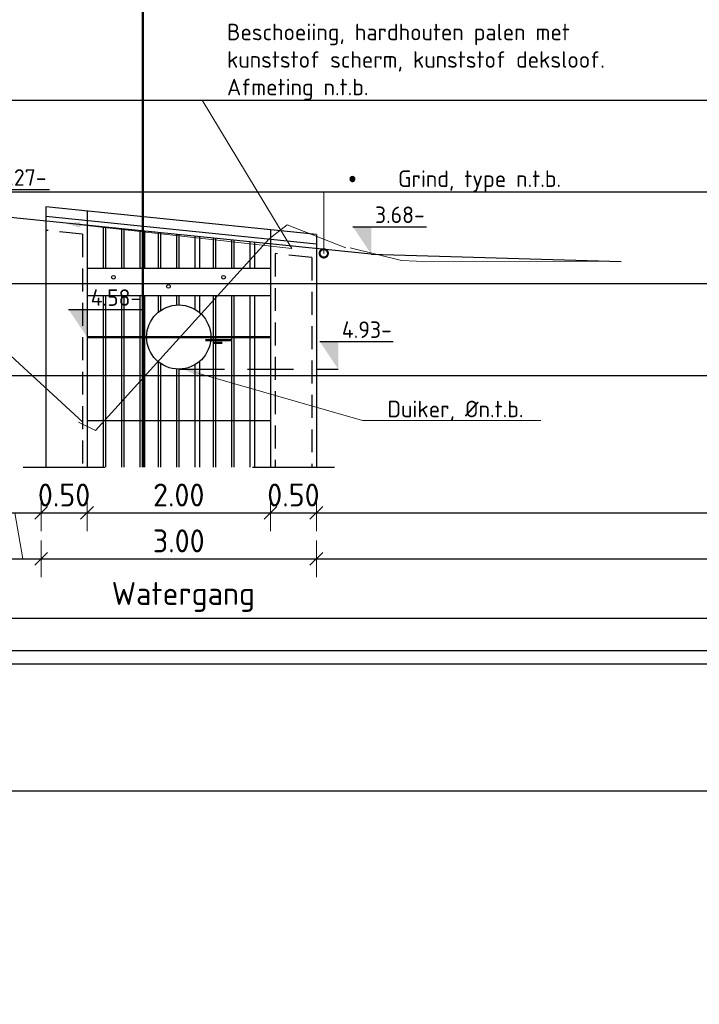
# Model space of a CAD drawing. Header units: millimetres. Extents: x 115999 to 116291, y 477119 to 477297.
# Tile 43 of 45: x 116261.57 to 116268.98, y 477218.67 to 477229.4. Entities that reach past the tile are written whole.
import ezdxf
from ezdxf import colors
from ezdxf.entities.mleader import LeaderData, LeaderLine
from ezdxf.lldxf.tags import DXFTag
from ezdxf.math import Vec2, Vec3

# ---------------------------------------------------------------- set-up
doc = ezdxf.new("R2010")
doc.units = ezdxf.units.MM
for name, pattern in [('DASHED', [0.75, 0.5, -0.25]), ('DASHED2', [0.375, 0.25, -0.125]), ('XX-AFBREEK', [7, 4, -1, 1, -1])]:
    doc.linetypes.add(name, pattern=pattern)
doc.layers.get('Defpoints').update_dxf_attribs({"lineweight": 25})
for name, color, linetype, lineweight in [('B-WE-GW-MAAIVELD-GD', 93, 'Continuous', 18), ('N-WE-GC-AFBREEKLIJN-GD', 7, 'XX-AFBREEK', 25), ('N-WE-GW-WATERGANG_SLOOT_WATERLIJN-GD', 150, 'Continuous', 50), ('N-WE-KG-GRENS_KADASTRAAL-GD', 150, 'KG-KADASTRAAL', 50), ('X-XX-AL-AANPIJLING-M', 7, 'Continuous', 18), ('X-XX-AL-DETAIL1-GD', 7, 'Continuous', 25), ('X-XX-AL-PEILMAAT-SD', 7, 'Continuous', 25), ('X-XX-AL-VERWIJZING-T18', 7, 'Continuous', 18)]:
    doc.layers.add(name, color=color, linetype=linetype, lineweight=lineweight)
doc.layers.add('X-XX-AL-HULPLIJN-G', color=205, linetype='Continuous', lineweight=18, plot=False)
doc.layers.add('X-XX-AL-HULPLIJN-GD', color=205, linetype='Continuous', lineweight=25, plot=False)
doc.styles.add('NLCS-ISO', font='txt')
doc.styles.add('NLCS-ISO-ANNOTATIEF-T18', font='txt', dxfattribs={"height": 1.8})
doc.styles.add('NLCS-ISO-ANNOTATIEF-T25', font='txt', dxfattribs={"height": 2.5})
tags = doc.linetypes.add('KG-KADASTRAAL', pattern='A,5.5,-2,["K",Standard,S=1.8,R=0,X=0,Y=-0.9],-2,5.5,-2,[5,NLCS.SHX,S=0.75,R=0,X=0,Y=0],-2', length=19).pattern_tags.tags
tags[6] = DXFTag(74, 10)
doc.dimstyles.new('NLCS-ANNOTATIEF-T25-SCHRAP_L2_H1', dxfattribs={"dimtxt": 2.5, "dimasz": 1.4, "dimexe": 2, "dimexo": 2, "dimgap": 0.7, "dimtad": 1, "dimzin": 0, "dimdsep": 46, "dimtxsty": 'NLCS-ISO-ANNOTATIEF-T25', "dimblk": 'OBLIQUE', "dimcen": 0, "dimdle": 2, "dimclrd": 256, "dimclre": 256, "dimclrt": 256, "dimadec": 1, "dimazin": 0, "dimtfac": 1, "dimtdec": 3, "dimtofl": 0, "dimtmove": 0, "dimatfit": 3, "dimldrblk": 'OBLIQUE', "dimfxl": 2, "dimfxlon": 1, "dimtfillclr": 256, "dimtolj": 1, "dimtzin": 0, "dimlwd": -1, "dimlwe": -1, "dimarcsym": 0})

# ---------------------------------------------------------------- blocks, each defined once
blk = doc.blocks.new('SAL-PEILMAAT_INFRACAD_H01-SOD')
blk.add_line((-2, 3), (6, 3))
blk.add_solid([(-2, 3), (0, 3), (0, 0)])
at = {"style": 'NLCS-ISO'}
blk.add_attdef('...', (0.4, 3.4), '', height=1.8, dxfattribs=at)
blk = doc.blocks.new('_DotSmall')
at = {"color": 0, "linetype": 'ByBlock', "const_width": 0.5}
blk.add_lwpolyline([(-0.0625, 0, 1), (0.0625, 0, 1)], format="xyb", close=True, dxfattribs=at)
blk = doc.blocks.new('_Oblique')
at = {"color": 0, "linetype": 'ByBlock', "lineweight": -2}
blk.add_line((-0.5, -0.5), (0.5, 0.5), dxfattribs=at)
blk = doc.blocks.new('*D74')
at = {"layer": 'Defpoints', "color": 0, "transparency": 16777216}
for p in [(116261.804, 477226.211), (116261.401, 477225.953), (116261.401, 477223.524)]:
    blk.add_point(p, dxfattribs=at)
at = {"layer": 'X-XX-AL-AANPIJLING-M', "transparency": 16777216}
for p, q in [((116261.518, 477224.024), (116260.803, 477224.024)), ((116261.603, 477223.524), (116261.518, 477224.024)), ((116261.401, 477223.724), (116261.401, 477223.324)), ((116261.804, 477223.724), (116261.804, 477223.324)), ((116262.004, 477223.524), (116261.201, 477223.524))]:
    blk.add_line(p, q, dxfattribs=at)
at = {"layer": 'X-XX-AL-AANPIJLING-M', "transparency": 16777216, "xscale": 0.14, "yscale": 0.14, "zscale": 0.14, "rotation": 180}
blk.add_blockref('_Oblique', (116261.401, 477223.524), dxfattribs=at)
at = {"layer": 'X-XX-AL-AANPIJLING-M', "transparency": 16777216, "xscale": 0.14, "yscale": 0.14, "zscale": 0.14}
blk.add_blockref('_Oblique', (116261.804, 477223.524), dxfattribs=at)
at = {"layer": 'X-XX-AL-AANPIJLING-M', "transparency": 16777216, "insert": (116261.16, 477224.219), "char_height": 0.25, "attachment_point": 5, "style": 'NLCS-ISO-ANNOTATIEF-T25'}
blk.add_mtext('\\A1;0.40', dxfattribs=at)
blk = doc.blocks.new('*D75')
at = {"layer": 'Defpoints', "color": 0, "transparency": 16777216}
for p in [(116261.804, 477224.524), (116262.304, 477224.524), (116262.304, 477224.024)]:
    blk.add_point(p, dxfattribs=at)
at = {"layer": 'X-XX-AL-AANPIJLING-M', "transparency": 16777216}
for p, q in [((116261.804, 477224.224), (116261.804, 477223.824)), ((116262.304, 477224.224), (116262.304, 477223.824)), ((116261.604, 477224.024), (116262.504, 477224.024))]:
    blk.add_line(p, q, dxfattribs=at)
at = {"layer": 'X-XX-AL-AANPIJLING-M', "transparency": 16777216, "xscale": 0.14, "yscale": 0.14, "zscale": 0.14, "rotation": 180}
blk.add_blockref('_Oblique', (116261.804, 477224.024), dxfattribs=at)
at = {"layer": 'X-XX-AL-AANPIJLING-M', "transparency": 16777216, "xscale": 0.14, "yscale": 0.14, "zscale": 0.14}
blk.add_blockref('_Oblique', (116262.304, 477224.024), dxfattribs=at)
at = {"layer": 'X-XX-AL-AANPIJLING-M', "transparency": 16777216, "insert": (116262.054, 477224.219), "char_height": 0.25, "attachment_point": 5, "style": 'NLCS-ISO-ANNOTATIEF-T25'}
blk.add_mtext('\\A1;0.50', dxfattribs=at)
blk = doc.blocks.new('*D76')
at = {"layer": 'Defpoints', "color": 0, "transparency": 16777216}
for p in [(116261.804, 477227.361), (116264.804, 477227.056), (116264.804, 477223.524)]:
    blk.add_point(p, dxfattribs=at)
at = {"layer": 'X-XX-AL-AANPIJLING-M', "transparency": 16777216}
for p, q in [((116261.804, 477223.724), (116261.804, 477223.324)), ((116264.804, 477223.724), (116264.804, 477223.324)), ((116261.604, 477223.524), (116265.004, 477223.524))]:
    blk.add_line(p, q, dxfattribs=at)
at = {"layer": 'X-XX-AL-AANPIJLING-M', "transparency": 16777216, "xscale": 0.14, "yscale": 0.14, "zscale": 0.14, "rotation": 180}
blk.add_blockref('_Oblique', (116261.804, 477223.524), dxfattribs=at)
at = {"layer": 'X-XX-AL-AANPIJLING-M', "transparency": 16777216, "xscale": 0.14, "yscale": 0.14, "zscale": 0.14}
blk.add_blockref('_Oblique', (116264.804, 477223.524), dxfattribs=at)
at = {"layer": 'X-XX-AL-AANPIJLING-M', "transparency": 16777216, "insert": (116263.304, 477223.719), "char_height": 0.25, "attachment_point": 5, "style": 'NLCS-ISO-ANNOTATIEF-T25'}
blk.add_mtext('\\A1;3.00', dxfattribs=at)
blk = doc.blocks.new('*D77')
at = {"layer": 'Defpoints', "color": 0, "transparency": 16777216}
for p in [(116262.304, 477227.316), (116264.304, 477227.107), (116264.304, 477224.024)]:
    blk.add_point(p, dxfattribs=at)
at = {"layer": 'X-XX-AL-AANPIJLING-M', "transparency": 16777216}
for p, q in [((116262.304, 477224.224), (116262.304, 477223.824)), ((116264.304, 477224.224), (116264.304, 477223.824)), ((116262.104, 477224.024), (116264.504, 477224.024))]:
    blk.add_line(p, q, dxfattribs=at)
at = {"layer": 'X-XX-AL-AANPIJLING-M', "transparency": 16777216, "xscale": 0.14, "yscale": 0.14, "zscale": 0.14, "rotation": 180}
blk.add_blockref('_Oblique', (116262.304, 477224.024), dxfattribs=at)
at = {"layer": 'X-XX-AL-AANPIJLING-M', "transparency": 16777216, "xscale": 0.14, "yscale": 0.14, "zscale": 0.14}
blk.add_blockref('_Oblique', (116264.304, 477224.024), dxfattribs=at)
at = {"layer": 'X-XX-AL-AANPIJLING-M', "transparency": 16777216, "insert": (116263.304, 477224.219), "char_height": 0.25, "attachment_point": 5, "style": 'NLCS-ISO-ANNOTATIEF-T25'}
blk.add_mtext('\\A1;2.00', dxfattribs=at)
blk = doc.blocks.new('*D78')
at = {"layer": 'Defpoints', "color": 0, "transparency": 16777216}
for p in [(116264.304, 477224.524), (116264.804, 477224.524), (116264.804, 477224.024)]:
    blk.add_point(p, dxfattribs=at)
at = {"layer": 'X-XX-AL-AANPIJLING-M', "transparency": 16777216}
for p, q in [((116264.304, 477224.224), (116264.304, 477223.824)), ((116264.804, 477224.224), (116264.804, 477223.824)), ((116264.104, 477224.024), (116265.004, 477224.024))]:
    blk.add_line(p, q, dxfattribs=at)
at = {"layer": 'X-XX-AL-AANPIJLING-M', "transparency": 16777216, "xscale": 0.14, "yscale": 0.14, "zscale": 0.14, "rotation": 180}
blk.add_blockref('_Oblique', (116264.304, 477224.024), dxfattribs=at)
at = {"layer": 'X-XX-AL-AANPIJLING-M', "transparency": 16777216, "xscale": 0.14, "yscale": 0.14, "zscale": 0.14}
blk.add_blockref('_Oblique', (116264.804, 477224.024), dxfattribs=at)
at = {"layer": 'X-XX-AL-AANPIJLING-M', "transparency": 16777216, "insert": (116264.554, 477224.219), "char_height": 0.25, "attachment_point": 5, "style": 'NLCS-ISO-ANNOTATIEF-T25'}
blk.add_mtext('\\A1;0.50', dxfattribs=at)
blk = doc.blocks.new('*D82')
at = {"layer": 'Defpoints', "color": 0, "transparency": 16777216}
for p in [(116261.854, 477226.713), (116264.854, 477226.408), (116264.854, 477222.875)]:
    blk.add_point(p, dxfattribs=at)
at = {"layer": 'X-XX-AL-AANPIJLING-M', "transparency": 16777216, "insert": (116263.354, 477223.108), "char_height": 0.25, "attachment_point": 5, "style": 'NLCS-ISO-ANNOTATIEF-T25'}
blk.add_mtext('\\A1;Watergang', dxfattribs=at)
blk = doc.blocks.new('_None')

msp = doc.modelspace()

# ---------------------------------------------------------------- linework, layer by layer
at = {"layer": 'B-WE-GW-MAAIVELD-GD', "color": 93, "linetype": 'Continuous', "lineweight": 18}
for p, q in [((116264.29, 477227.014), (116264.487, 477227.165)), ((116264.487, 477227.165), (116265.124, 477226.913)), ((116260.014, 477227.077), (116262.26, 477225.015)), ((116262.398, 477224.923), (116264.29, 477227.014)), ((116265.174, 477226.913), (116265.732, 477226.776)), ((116265.732, 477226.776), (116265.894, 477226.768)), ((116265.894, 477226.768), (116268.128, 477226.766)), ((116262.21, 477225.015), (116262.398, 477224.923))]:
    msp.add_line(p, q, dxfattribs=at)
at = {"layer": 'N-WE-GC-AFBREEKLIJN-GD', "flags": 128}
for points in [[(116261.609, 477224.524), (116262.5, 477224.524)], [(116264.109, 477224.524), (116265, 477224.524)]]:
    msp.add_lwpolyline(points, dxfattribs=at)
at = {"layer": 'N-WE-GW-WATERGANG_SLOOT_WATERLIJN-GD', "flags": 128}
for points in [[(116262.304, 477225.942), (116264.304, 477225.942)], [(116263.596, 477225.908), (116263.872, 477225.908)], [(116263.688, 477225.878), (116263.778, 477225.878)]]:
    msp.add_lwpolyline(points, dxfattribs=at)
at = {"layer": 'N-WE-KG-GRENS_KADASTRAAL-GD'}
msp.add_lwpolyline([(116262.911, 477224.524), (116262.911, 477234.524)], dxfattribs=at)
at = {"layer": 'X-XX-AL-DETAIL1-GD', "flags": 128}
for points in [[(116261.854, 477227.361), (116261.854, 477224.524)], [(116264.804, 477227.061), (116261.854, 477227.361)], [(116262.304, 477227.311), (116262.304, 477224.524)], [(116265.403, 477226.845), (116261.396, 477227.252)], [(116264.804, 477226.956), (116261.854, 477227.256)], [(116262.479, 477227.142), (116262.479, 477226.694)], [(116262.504, 477227.139), (116262.504, 477226.694)], [(116262.679, 477227.122), (116262.679, 477226.694)], [(116262.704, 477227.119), (116262.704, 477226.694)], [(116262.879, 477227.101), (116262.879, 477226.694)], [(116262.929, 477227.096), (116262.929, 477226.694)], [(116264.304, 477227.107), (116264.304, 477224.524)], [(116263.079, 477227.081), (116263.079, 477226.694)], [(116263.104, 477227.078), (116263.104, 477226.694)], [(116263.279, 477227.061), (116263.279, 477226.694)], [(116263.304, 477227.058), (116263.304, 477226.694)], [(116263.479, 477227.04), (116263.479, 477226.694)], [(116263.529, 477227.035), (116263.529, 477226.694)], [(116263.679, 477227.02), (116263.679, 477226.694)], [(116263.704, 477227.017), (116263.704, 477226.693)], [(116263.879, 477227), (116263.879, 477226.694)], [(116263.904, 477226.997), (116263.904, 477226.694)], [(116264.804, 477227.056), (116264.804, 477224.524)], [(116264.079, 477226.979), (116264.079, 477226.694)], [(116264.129, 477226.974), (116264.129, 477226.694)], [(116265.403, 477226.845), (116268.128, 477226.766)], [(116262.304, 477226.694), (116264.304, 477226.694)], [(116262.304, 477226.394), (116264.304, 477226.394)], [(116262.479, 477226.394), (116262.479, 477224.524)], [(116262.504, 477226.394), (116262.504, 477224.524)], [(116262.679, 477226.394), (116262.679, 477224.524)], [(116262.704, 477226.394), (116262.704, 477224.524)], [(116262.879, 477226.394), (116262.879, 477224.524)], [(116262.929, 477226.394), (116262.929, 477224.524)], [(116263.079, 477226.394), (116263.079, 477226.21)], [(116263.104, 477226.394), (116263.104, 477226.229)], [(116263.279, 477226.394), (116263.279, 477226.291)], [(116263.304, 477226.394), (116263.304, 477226.292)], [(116263.479, 477226.394), (116263.479, 477226.245)], [(116263.529, 477226.394), (116263.529, 477226.21)], [(116263.679, 477226.394), (116263.679, 477224.524)], [(116263.704, 477226.394), (116263.704, 477224.524)], [(116263.879, 477226.394), (116263.879, 477224.524)], [(116263.904, 477226.394), (116263.904, 477224.524)], [(116264.079, 477226.394), (116264.079, 477224.524)], [(116264.129, 477226.394), (116264.129, 477224.524)], [(116263.079, 477225.674), (116263.079, 477224.524)], [(116263.104, 477225.655), (116263.104, 477224.524)], [(116263.279, 477225.593), (116263.279, 477224.524)], [(116263.479, 477225.639), (116263.479, 477224.524)], [(116263.529, 477225.674), (116263.529, 477224.524)], [(116263.304, 477225.592), (116263.304, 477224.524)], [(116262.304, 477225.031), (116264.304, 477225.031)], [(116245.759, 477222.875), (116279.866, 477222.875)]]:
    msp.add_lwpolyline(points, dxfattribs=at)
at = {"layer": 'X-XX-AL-DETAIL1-GD', "linetype": 'DASHED2', "flags": 128}
for points in [[(116261.854, 477227.105), (116261.854, 477224.524)], [(116262.254, 477227.064), (116261.854, 477227.105)], [(116262.254, 477227.064), (116262.254, 477224.524)], [(116264.354, 477226.851), (116264.354, 477224.524)], [(116264.754, 477226.81), (116264.354, 477226.851)], [(116264.754, 477226.81), (116264.754, 477224.524)]]:
    msp.add_lwpolyline(points, dxfattribs=at)
at = {"layer": 'X-XX-AL-DETAIL1-GD', "linetype": 'DASHED', "flags": 128}
msp.add_lwpolyline([(116263.304, 477225.592), (116265.042, 477225.592)], dxfattribs=at)
at = {"layer": 'X-XX-AL-DETAIL1-GD'}
for centre, radius in [((116262.592, 477226.594), 0.02), ((116263.792, 477226.594), 0.02), ((116263.192, 477226.494), 0.02), ((116263.304, 477225.942), 0.35)]:
    msp.add_circle(centre, radius, dxfattribs=at)
at = {"layer": 'X-XX-AL-HULPLIJN-G'}
msp.add_circle((116258.517, 477215.648), 32.004, dxfattribs=at)
at = {"layer": 'X-XX-AL-HULPLIJN-GD'}
for p, q in [((116245.559, 477228.524), (116275.184, 477228.524)), ((116245.559, 477227.524), (116275.184, 477227.524)), ((116245.559, 477226.524), (116275.184, 477226.524)), ((116245.559, 477225.524), (116275.184, 477225.524)), ((116245.559, 477224.024), (116275.184, 477224.024)), ((116245.559, 477223.524), (116275.184, 477223.524)), ((116245.559, 477223.524), (116275.184, 477223.524)), ((116245.559, 477222.524), (116275.184, 477222.524))]:
    msp.add_line(p, q, dxfattribs=at)
for points in [[(116245.759, 477232.749), (116274.984, 477232.749), (116274.984, 477222.375), (116245.759, 477222.375)], [(116245.559, 477232.524), (116275.184, 477232.524), (116275.184, 477220.99), (116245.559, 477220.99)]]:
    msp.add_lwpolyline(points, close=True, dxfattribs=at)

# ---------------------------------------------------------------- block references
at = {"layer": 'X-XX-AL-PEILMAAT-SD', "xscale": 0.1, "yscale": 0.1, "zscale": 0.1}
for p, values in [((116261.296, 477227.252), {'...': '3.27-'}), ((116265.403, 477226.845), {'...': '3.68-'}), ((116262.304, 477225.942), {'...': '4.58-'}), ((116265.042, 477225.592), {'...': '4.93-'})]:
    msp.add_blockref('SAL-PEILMAAT_INFRACAD_H01-SOD', p, dxfattribs=at).add_auto_attribs(values)

# ---------------------------------------------------------------- dimensions: what is measured, and where the dimension line sits
at = {"layer": 'X-XX-AL-AANPIJLING-M'}
for base, p1, p2, picture, middle in [((116264.804, 477223.524), (116261.804, 477227.361), (116264.804, 477227.056), '*D76', (116263.304, 477223.719)), ((116264.304, 477224.024), (116262.304, 477227.316), (116264.304, 477227.107), '*D77', (116263.304, 477224.219))]:
    dim = msp.add_linear_dim(base=base, p1=p1, p2=p2, dimstyle='NLCS-ANNOTATIEF-T25-SCHRAP_L2_H1', dxfattribs=at)
    dim.commit()
    dim.dimension.update_dxf_attribs({"geometry": picture, "text_midpoint": middle})
dim = msp.add_linear_dim(base=(116264.854, 477222.875), p1=(116261.854, 477226.713), p2=(116264.854, 477226.408), text='Watergang', dimstyle='NLCS-ANNOTATIEF-T25-SCHRAP_L2_H1', override={"dimblk1": 'None', "dimblk2": 'None', "dimsah": 1, "dimse1": 1, "dimse2": 1, "dimsd1": 1, "dimsd2": 1}, dxfattribs=at)
dim.commit()
dim.dimension.update_dxf_attribs({"geometry": '*D82', "text_midpoint": (116263.354, 477223.108)})
dim = msp.add_linear_dim(base=(116261.401, 477223.524), p1=(116261.804, 477226.211), p2=(116261.401, 477225.953), dimstyle='NLCS-ANNOTATIEF-T25-SCHRAP_L2_H1', override={"dimtmove": 1}, dxfattribs=at)
dim.commit()
dim.dimension.update_dxf_attribs({"geometry": '*D74', "text_midpoint": (116261.448, 477224.024), "dimtype": 160})
for base, p1, p2, picture, middle in [((116262.304, 477224.024), (116261.804, 477224.524), (116262.304, 477224.524), '*D75', (116262.054, 477224.024)), ((116264.804, 477224.024), (116264.304, 477224.524), (116264.804, 477224.524), '*D78', (116264.554, 477224.024))]:
    dim = msp.add_linear_dim(base=base, p1=p1, p2=p2, dimstyle='NLCS-ANNOTATIEF-T25-SCHRAP_L2_H1', dxfattribs=at)
    dim.commit()
    dim.dimension.update_dxf_attribs({"geometry": picture, "text_midpoint": middle, "dimtype": 160})

# ---------------------------------------------------------------- leaders
at = {"layer": 'X-XX-AL-VERWIJZING-T18'}
ml = msp.add_multileader_mtext('Standard', dxfattribs=at)
ml.set_content('\\pxi-3,l3,t3;{\\fSymbol|b0|i0|c2|p18;·^I}Betontegel 300x300x50mm\\P{\\fSymbol|b0|i0|c2|p18;·^I}Straatlaag, 50mm\\P{\\fSymbol|b0|i0|c2|p18;·^I}Zand voor zandbed, 300mm ', color=256, style='NLCS-ISO-ANNOTATIEF-T18')
ml.set_leader_properties(color=256, linetype='ByLayer', lineweight=-1)
ml.set_arrow_properties(name='DOTSMALL')
ml.build(insert=Vec2(0, 0))
ml.multileader.update_dxf_attribs({"text_left_attachment_type": 5, "text_right_attachment_type": 5, "dogleg_length": 1.8, "arrow_head_size": 0.18, "scale": 0.1})
ctx = ml.context
ctx.base_point, ctx.scale, ctx.char_height, ctx.arrow_head_size, ctx.landing_gap_size, ctx.plane_origin = Vec3(116261.287, 477230.524), 0.1, 0.18, 0.18, 0.09, Vec3(116261.106, 477227.226)
ctx.left_attachment, ctx.right_attachment = 5, 5
notes = []
notes.append((ctx, [(0, (1, 1, 0), (116261.107, 477230.524), (1, 0), 0.18, [(3, [(116261.107, 477226.984), (116261.107, 477227.153), (116261.107, 477227.212)], 0, [])])]))
ctx.mtext.insert, ctx.mtext.flow_direction = Vec3(116261.377, 477231.34), 5
ml = msp.add_multileader_mtext('Standard', dxfattribs=at)
ml.set_content('Opsluitband 100x200mm', color=256, style='NLCS-ISO-ANNOTATIEF-T18')
ml.set_leader_properties(color=256, linetype='ByLayer', lineweight=-1)
ml.build(insert=Vec2(0, 0))
ml.multileader.update_dxf_attribs({"text_left_attachment_type": 5, "text_right_attachment_type": 5, "dogleg_length": 1.8, "arrow_head_size": 0.18, "scale": 0.1})
ctx = ml.context
ctx.base_point, ctx.scale, ctx.char_height, ctx.arrow_head_size, ctx.landing_gap_size, ctx.plane_origin = Vec3(116261.526, 477229.524), 0.1, 0.18, 0.18, 0.09, Vec3(116261.345, 477227.797)
ctx.left_attachment, ctx.right_attachment = 5, 5
notes.append((ctx, [(0, (1, 1, 0), (116261.346, 477229.524), (1, 0), 0.18, [(0, [(116261.346, 477227.252)], 0, [])])]))
ctx.mtext.insert, ctx.mtext.flow_direction = Vec3(116261.616, 477229.758), 5
ml = msp.add_multileader_mtext('Standard', dxfattribs=at)
ml.set_content('Beschoeiing, hardhouten palen met ^Jkunststof scherm, kunststof deksloof.^JAfmeting n.t.b.', color=256, style='NLCS-ISO-ANNOTATIEF-T18')
ml.set_leader_properties(color=256, linetype='ByLayer', lineweight=-1)
ml.build(insert=Vec2(0, 0))
ml.multileader.update_dxf_attribs({"text_left_attachment_type": 5, "text_right_attachment_type": 5, "dogleg_length": 1.8, "arrow_head_size": 0.18, "scale": 0.1})
ctx = ml.context
ctx.base_point, ctx.scale, ctx.char_height, ctx.arrow_head_size, ctx.landing_gap_size, ctx.plane_origin = Vec3(116263.74, 477228.524), 0.1, 0.18, 0.18, 0.09, Vec3(116262.053, 477227.73)
ctx.left_attachment, ctx.right_attachment = 5, 5
notes.append((ctx, [(0, (1, 1, 0), (116263.56, 477228.524), (1, 0), 0.18, [(1, [(116262.054, 477227.185), (116264.537, 477226.906)], 0, [])])]))
ctx.mtext.insert, ctx.mtext.flow_direction = Vec3(116263.83, 477229.358), 5
ml = msp.add_multileader_mtext('Standard', dxfattribs=at)
ml.set_content('\\pxi-3,l3,t3;{\\fSymbol|b0|i0|c2|p18;·^I}Grind, type n.t.b.', color=256, style='NLCS-ISO-ANNOTATIEF-T18')
ml.set_leader_properties(color=256, linetype='ByLayer', lineweight=-1)
ml.set_arrow_properties(name='DOTSMALL')
ml.build(insert=Vec2(0, 0))
ml.multileader.update_dxf_attribs({"text_left_attachment_type": 5, "text_right_attachment_type": 5, "dogleg_length": 1.8, "arrow_head_size": 0.18, "scale": 0.1})
ctx = ml.context
ctx.base_point, ctx.scale, ctx.char_height, ctx.arrow_head_size, ctx.landing_gap_size, ctx.plane_origin = Vec3(116265.065, 477227.524), 0.1, 0.18, 0.18, 0.09, Vec3(116264.883, 477227.096)
ctx.left_attachment, ctx.right_attachment = 5, 5
notes.append((ctx, [(0, (1, 1, 0), (116264.885, 477227.524), (1, 0), 0.18, [(1, [(116264.885, 477226.854)], 0, [])])]))
ctx.mtext.insert, ctx.mtext.flow_direction = Vec3(116265.155, 477227.758), 5
ml = msp.add_multileader_mtext('Standard', dxfattribs=at)
ml.set_content('Duiker, %%Cn.t.b.', color=256, style='NLCS-ISO-ANNOTATIEF-T18')
ml.set_leader_properties(color=256, linetype='ByLayer', lineweight=-1)
ml.build(insert=Vec2(0, 0))
ml.multileader.update_dxf_attribs({"text_left_attachment_type": 5, "text_right_attachment_type": 5, "dogleg_length": 1.8, "arrow_head_size": 0.18, "scale": 0.1})
ctx = ml.context
ctx.base_point, ctx.scale, ctx.char_height, ctx.arrow_head_size, ctx.landing_gap_size, ctx.plane_origin = Vec3(116265.488, 477225.031), 0.1, 0.18, 0.18, 0.09, Vec3(116263.068, 477225.886)
ctx.left_attachment, ctx.right_attachment = 5, 5
notes.append((ctx, [(0, (1, 1, 0), (116265.308, 477225.031), (1, 0), 0.18, [(0, [(116263.35, 477225.595)], 0, [])])]))
ctx.mtext.insert, ctx.mtext.flow_direction = Vec3(116265.578, 477225.247), 5
for ctx, leaders in notes:
    for number, flags, end, landing, length, lines in leaders:
        leader = LeaderData()
        leader.index, (leader.has_last_leader_line, leader.has_dogleg_vector, leader.attachment_direction) = number, flags
        leader.last_leader_point, leader.dogleg_vector, leader.dogleg_length = Vec3(end), Vec3(landing), length
        for number, points, colour, breaks in lines:
            line = LeaderLine()
            line.index, line.vertices, line.color, line.breaks = number, Vec3.list(points), colors.encode_raw_color(colour), breaks
            leader.lines.append(line)
        ctx.leaders.append(leader)

doc.saveas('drawing.dxf')
